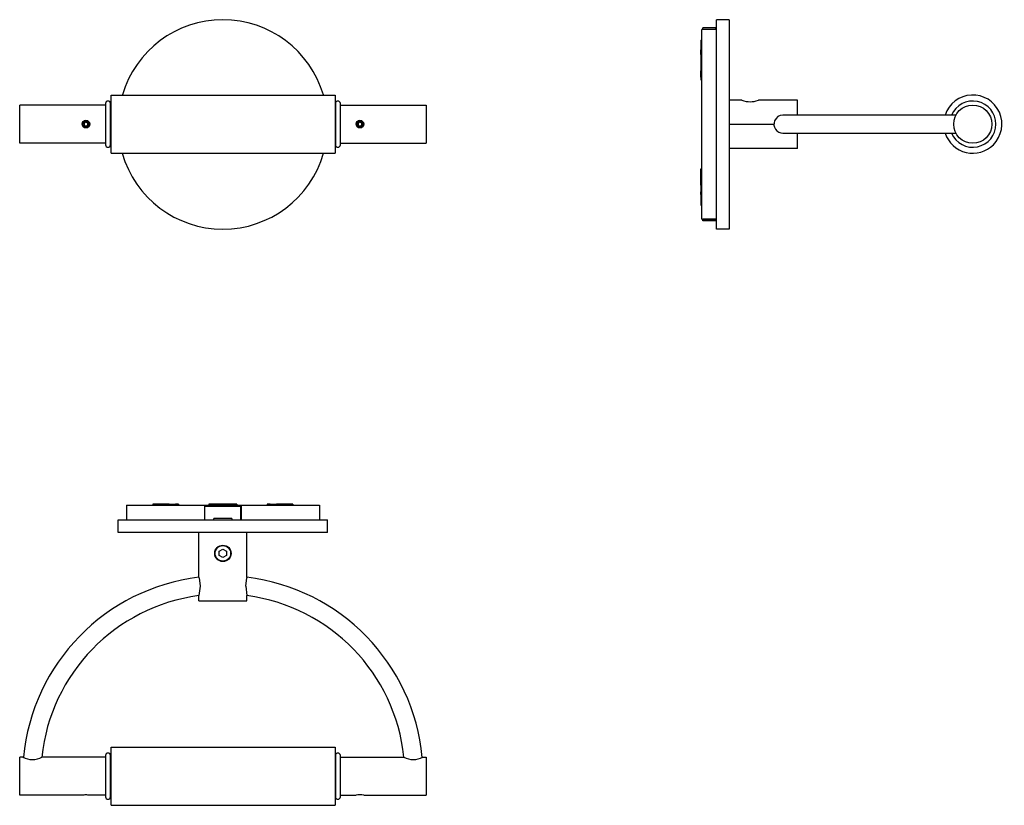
# Model space of a CAD drawing. Header units: millimetres. Extents: x -11.2 to 42.9, y -16.5 to 26.6.
import ezdxf

# ---------------------------------------------------------------- set-up
doc = ezdxf.new("R2010")
doc.units = ezdxf.units.MM
doc.layers.add('CINI&NILS - Gradi miniparete minisoffitto', color=7, linetype='Continuous')

# ---------------------------------------------------------------- blocks, each defined once
blk = doc.blocks.new('CINI&NILS - Gradi miniparete minisoffitto - pianta')
for p, q in [((-1.252, -4.504), (-1.325, -5.017)), ((1.252, -4.504), (1.325, -5.017))]:
    blk.add_line(p, q)
at = {"layer": 'CINI&NILS - Gradi miniparete minisoffitto'}
for p, q in [((-2.952, 0), (-3.848, 0)), ((-3.848, 0), (-3.848, -0.05)), ((-2.952, 0), (-2.599, 0)), ((-2.445, 0), (-2.599, 0)), ((-2.445, 0), (-2.445, -0.05)), ((-0.525, 0), (-0.775, 0)), ((-0.775, 0), (-0.775, -0.05)), ((0.525, 0), (-0.525, 0)), ((-0.525, 0), (-0.525, -0.05)), ((0.525, 0), (0.525, -0.05)), ((0.775, 0), (0.525, 0)), ((0.775, 0), (0.775, -0.05)), ((2.433, 0), (2.433, -0.05)), ((2.445, 0), (2.433, 0)), ((2.445, 0), (2.445, -0.05)), ((2.599, 0), (2.445, 0)), ((2.599, 0), (2.952, 0)), ((3.848, 0), (2.952, 0)), ((3.848, 0), (3.848, -0.05)), ((-5.3, -0.05), (-1, -0.05)), ((-5.3, -0.05), (-5.3, -0.85)), ((-1, -0.05), (1, -0.05)), ((-1, -0.85), (-1, -0.05)), ((-0.99, -0.1), (0.99, -0.1)), ((-0.99, -0.85), (-0.99, -0.1)), ((0.99, -0.85), (0.99, -0.1)), ((1, -0.05), (5.3, -0.05)), ((1, -0.05), (1, -0.85)), ((5.3, -0.05), (5.3, -0.85)), ((-5.75, -0.85), (5.75, -0.85)), ((-5.75, -1.55), (-5.75, -0.85)), ((0.5, -0.79), (-0.5, -0.79)), ((-0.5, -0.85), (-0.5, -0.79)), ((0.5, -0.79), (0.5, -0.85)), ((5.75, -1.55), (5.75, -0.85)), ((5.75, -1.55), (-5.75, -1.55)), ((-1.325, -4), (-1.325, -1.55)), ((-1.325, -4), (-1.325, -1.55)), ((1.325, -4), (1.325, -1.55)), ((1.325, -4), (1.325, -1.55)), ((-0.2, -2.584), (0, -2.469)), ((-0.2, -2.816), (-0.2, -2.584)), ((0, -2.469), (0.2, -2.584)), ((0.2, -2.584), (0.2, -2.816)), ((0, -2.931), (-0.2, -2.816)), ((0.2, -2.816), (0, -2.931)), ((-1.307, -4.05), (-1.252, -4.504)), ((1.252, -4.504), (1.307, -4.05)), ((-1.325, -5.3), (-1.325, -5.017)), ((-1.325, -5.3), (-1.325, -5.017)), ((-1.325, -5.3), (1.325, -5.3)), ((1.325, -5.3), (1.325, -5.017)), ((1.325, -5.3), (1.325, -5.017)), ((-6.139, -13.329), (6.161, -13.329)), ((-6.139, -16.529), (-6.139, -13.329)), ((6.161, -13.329), (6.161, -16.529)), ((-11.16, -15.127), (-11.16, -13.879)), ((-10.985, -13.879), (-11.16, -13.879)), ((-6.445, -13.879), (-9.935, -13.879)), ((-6.445, -13.794), (-6.445, -16.064)), ((-6.175, -16.064), (-6.175, -13.794)), ((-6.139, -13.879), (-6.175, -13.879)), ((6.161, -13.879), (6.182, -13.879)), ((6.182, -13.794), (6.182, -16.064)), ((6.452, -16.064), (6.452, -13.794)), ((6.452, -13.879), (9.936, -13.879)), ((10.986, -13.879), (11.161, -13.879)), ((11.161, -13.879), (11.161, -15.979)), ((-11.16, -15.979), (-11.16, -15.127)), ((-7.735, -15.979), (-11.16, -15.979)), ((-6.445, -15.979), (-7.315, -15.979)), ((-6.139, -15.979), (-6.175, -15.979)), ((6.161, -15.979), (6.182, -15.979)), ((6.452, -15.979), (7.316, -15.979)), ((7.736, -15.979), (11.161, -15.979)), ((-6.139, -16.529), (6.161, -16.529))]:
    blk.add_line(p, q, dxfattribs=at)
for radius in [0.45, 0.425]:
    blk.add_circle((0, -2.7), radius, dxfattribs=at)
for centre, radius, start, end in [((0, -14.929), 11, 96.9016, 174.6084), ((-3.038, -4.647), 1.831, 19.1556, 20.6798), ((3.038, -4.647), 1.831, 159.3202, 160.8444), ((0, -14.929), 11, 5.388, 83.0984), ((0, -14.929), 10, 97.6135, 174.0022), ((0, -14.929), 10, 6.0023, 82.3865), ((-10.46, -12.969), 1.05, 240, 300), ((-6.31, -13.794), 0.135, 0, 180), ((6.317, -13.794), 0.135, 0, 180), ((10.461, -12.969), 1.05, 240, 300), ((-7.522, -17.034), 1.076, 90.1395, 101.3975), ((-7.528, -17.034), 1.076, 78.6025, 89.8605), ((-6.31, -16.064), 0.135, 180, 0), ((6.317, -16.064), 0.135, 180, 0), ((7.526, -17.008), 1.05, 78.463, 101.537)]:
    blk.add_arc(centre, radius, start, end, dxfattribs=at)
blk = doc.blocks.new('CINI&NILS - Gradi miniparete minisoffitto - fronte')
at = {"layer": 'CINI&NILS - Gradi miniparete minisoffitto'}
for p, q in [((-6.445, 1.151), (-6.445, -1.119)), ((-6.175, -1.119), (-6.175, 1.151)), ((-6.139, 1.616), (6.161, 1.616)), ((-6.139, -1.115), (-6.139, 1.616)), ((6.161, 1.616), (6.161, -1.115)), ((6.182, 1.151), (6.182, -1.119)), ((6.452, -1.119), (6.452, 1.151)), ((-6.445, 1.066), (-11.16, 1.066)), ((-11.16, 1.048), (-11.16, 1.066)), ((-11.16, -1.034), (-11.16, 1.048)), ((-6.139, 1.066), (-6.175, 1.066)), ((6.161, 1.066), (6.182, 1.066)), ((6.452, 1.066), (11.161, 1.066)), ((11.161, 1.066), (11.161, -1.015)), ((-7.526, 0.132), (-7.626, 0.074)), ((-7.626, 0.074), (-7.626, -0.042)), ((-7.425, 0.074), (-7.526, 0.132)), ((-7.425, -0.042), (-7.425, 0.074)), ((7.526, 0.132), (7.426, 0.074)), ((7.426, 0.074), (7.426, -0.042)), ((7.627, 0.074), (7.526, 0.132)), ((7.627, -0.042), (7.627, 0.074)), ((-7.626, -0.042), (-7.526, -0.099)), ((-7.526, -0.099), (-7.425, -0.042)), ((7.426, -0.042), (7.526, -0.099)), ((7.526, -0.099), (7.627, -0.042)), ((-6.445, -1.034), (-11.16, -1.034)), ((-6.139, -1.034), (-6.175, -1.034)), ((6.161, -1.034), (6.182, -1.034)), ((6.452, -1.034), (11.161, -1.034)), ((11.161, -1.015), (11.161, -1.034)), ((-6.139, -1.584), (-6.139, -1.115)), ((-6.139, -1.584), (6.161, -1.584)), ((6.161, -1.115), (6.161, -1.584))]:
    blk.add_line(p, q, dxfattribs=at)
for centre, radius in [((-7.525, 0.016), 0.21), ((-7.526, 0.016), 0.2), ((-7.526, 0.016), 0.157), ((7.526, 0.016), 0.21), ((7.526, 0.016), 0.2), ((7.526, 0.016), 0.157)]:
    blk.add_circle(centre, radius, dxfattribs=at)
for centre, radius, start, end in [((0, 0), 5.75, 16.3244, 163.6756), ((-6.31, 1.151), 0.135, 0, 180), ((6.317, 1.151), 0.135, 0, 180), ((-6.31, -1.119), 0.135, 180, 0), ((0, 0), 5.75, 195.9886, 344.0114), ((6.317, -1.119), 0.135, 180, 0)]:
    blk.add_arc(centre, radius, start, end, dxfattribs=at)
blk = doc.blocks.new('CINI&NILS - Gradi miniparete minisoffitto - fianco')
at = {"layer": 'CINI&NILS - Gradi miniparete minisoffitto'}
for p, q in [((0.85, -5.75), (0.85, 5.75)), ((1.55, 5.75), (0.85, 5.75)), ((1.55, 5.75), (1.55, -5.75)), ((0.05, -5.205), (0.05, 5.205)), ((0.85, 5.205), (0.05, 5.205)), ((0.79, 5.3), (0.1, 5.3)), ((0.1, 5.207), (0.1, 5.3)), ((0.85, 5.207), (0.1, 5.207)), ((0.1, 5.207), (0.1, 5.205)), ((0.85, 5.3), (0.75, 5.3)), ((0.75, 5.28), (0.75, 5.3)), ((0.79, 5.3), (0.79, 5.276)), ((0.85, 5.276), (0.79, 5.276)), ((0, 4.625), (0, 4.1)), ((0, 4.625), (0.05, 4.625)), ((0, 3.848), (0, 4.1)), ((0, 3.848), (0, 2.952)), ((0, 3.848), (0.05, 3.848)), ((0, 2.599), (0, 2.952)), ((0, 2.599), (0, 2.445)), ((0, 2.445), (0.05, 2.445)), ((2.25, 1.325), (1.55, 1.325)), ((5.3, 1.325), (3.15, 1.325)), ((5.3, 0.516), (5.3, 1.325)), ((4, 0), (1.55, 0)), ((4, 0), (1.55, 0)), ((14.005, 0.516), (4.504, 0.516)), ((4.504, -0.484), (14.006, -0.484)), ((5.3, -1.325), (5.3, -0.484)), ((5.3, -1.325), (1.55, -1.325)), ((0, -3.341), (0, -2.445)), ((0, -2.445), (0.05, -2.445)), ((0, -3.341), (0, -3.695)), ((0, -3.848), (0, -3.695)), ((0, -3.848), (0, -4.425)), ((0, -3.848), (0.05, -3.848)), ((0, -4.425), (0.05, -4.425)), ((0.05, -5.205), (0.85, -5.205)), ((0.1, -5.205), (0.1, -5.207)), ((0.85, -5.207), (0.1, -5.207)), ((0.1, -5.3), (0.1, -5.207)), ((0.65, -5.3), (0.1, -5.3)), ((1.55, -5.75), (0.85, -5.75))]:
    blk.add_line(p, q, dxfattribs=at)
blk.add_circle((14.929, 0.016), 1.05, dxfattribs=at)
for centre, radius, start, end in [((2.7, 2.571), 1.325, 250.1461, 289.8539), ((14.929, 0.016), 1.6, 315, 161.7849), ((14.929, 0.016), 1.27, 203.1916, 156.8217), ((14.929, 0.016), 1.6, 198.2049, 315), ((1.052, -10.627), 5.342, 92.1689, 94.3174)]:
    blk.add_arc(centre, radius, start, end, dxfattribs=at)
for start_param, end_param in [(1.181038, 3.141593), (0, 1.181038)]:
    blk.add_ellipse((4.504, 0.016), major_axis=(0, 0.5), ratio=0.992862, start_param=start_param, end_param=end_param, dxfattribs=at)

msp = doc.modelspace()

# ---------------------------------------------------------------- block references
for name, p in [('CINI&NILS - Gradi miniparete minisoffitto - fronte', (0, 20.85)), ('CINI&NILS - Gradi miniparete minisoffitto - fianco', (26.261, 20.85)), ('CINI&NILS - Gradi miniparete minisoffitto - pianta', (0, 0))]:
    msp.add_blockref(name, p)

doc.saveas('drawing.dxf')
